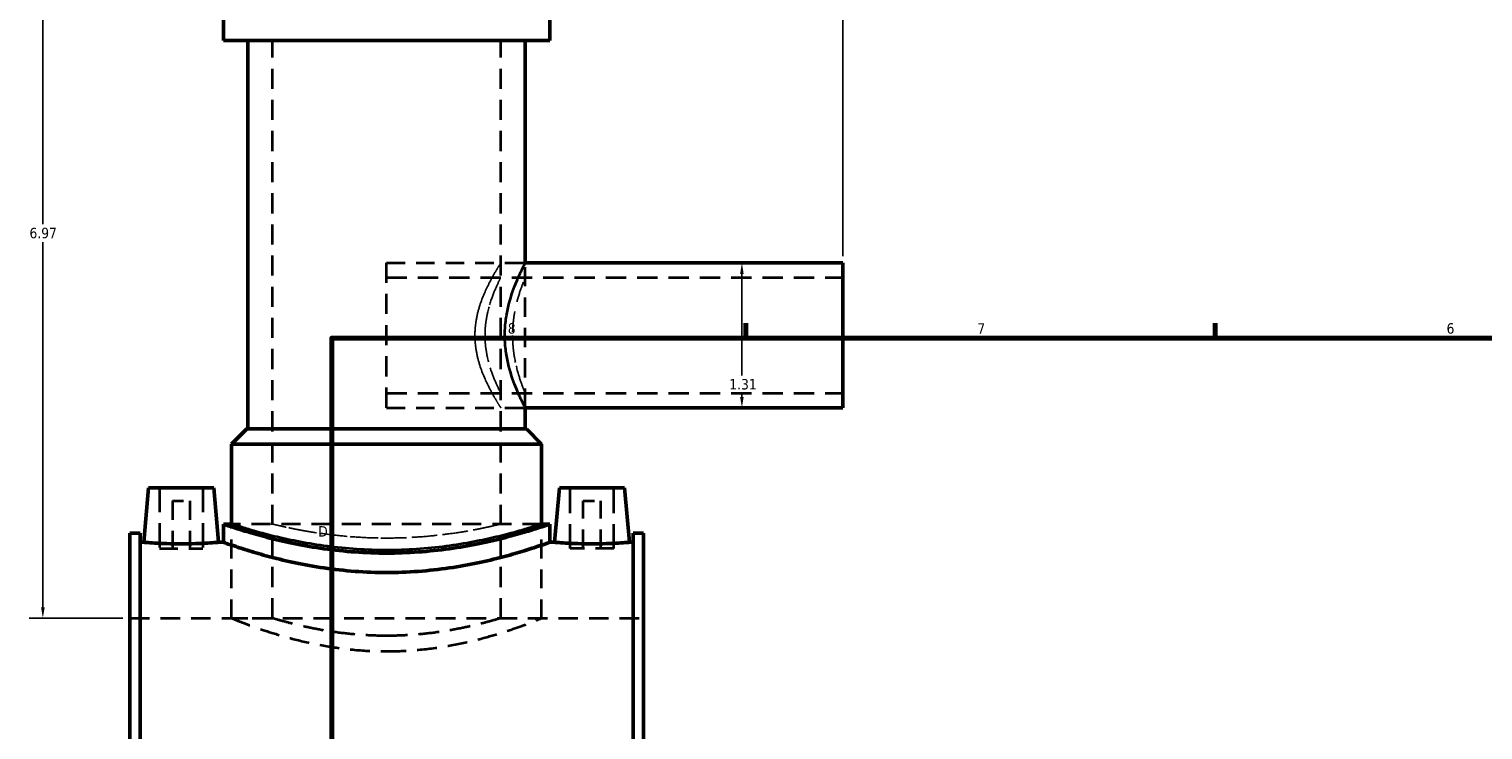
# Model space of a CAD drawing. Header units: inches. Extents: x -2.2 to 49.9, y -1.8 to 49.3.
# Tile 3 of 10: x -2.2 to 10.9, y 17.5 to 23.8. Entities that reach past the tile are written whole.
import ezdxf

# ---------------------------------------------------------------- set-up
doc = ezdxf.new("R2010")
doc.units = ezdxf.units.IN
doc.header["$MEASUREMENT"] = 0
doc.linetypes.add('DASHED', pattern=[0.2067, 0.1654, -0.0413])
for name, color, linetype, lineweight in [('Border (ANSI)', 7, 'Continuous', 70), ('Dimension (ANSI)', 7, 'Continuous', 25), ('Hidden (ANSI)', 7, 'DASHED', 35), ('Hidden Narrow (ANSI)', 7, 'DASHED', 25), ('Visible (ANSI)', 7, 'Continuous', 50), ('Visible Narrow (ANSI)', 7, 'Continuous', 35)]:
    doc.layers.add(name, color=color, linetype=linetype, lineweight=lineweight)
doc.styles.add('Note Text (ANSI)', font='tahoma.ttf')
doc.dimstyles.new('Default (ANSI)', dxfattribs={"dimtxt": 0.094488, "dimasz": 0.098425, "dimexe": 0.125, "dimexo": 0.0625, "dimgap": 0.031496, "dimtad": 0, "dimtih": 1, "dimtoh": 1, "dimrnd": 1e-08, "dimzin": 4, "dimdsep": 46, "dimtxsty": 'Note Text (ANSI)', "dimcen": 0.09, "dimdle": 0.393701, "dimclrd": 256, "dimclre": 256, "dimclrt": 5, "dimadec": 0, "dimazin": 1, "dimtfac": 1, "dimtofl": 0, "dimtmove": 0, "dimatfit": 3, "dimfxl": 1, "dimtolj": 1, "dimtzin": 4, "dimlwd": -1, "dimlwe": -1, "dimarcsym": 0})

# ---------------------------------------------------------------- blocks, each defined once
blk = doc.blocks.new('Borders Default Border')
at = {"layer": 'Border (ANSI)'}
for p, q in [((4.25, 21), (4.25, 21.134)), ((8.5, 21), (8.5, 21.134))]:
    blk.add_line(p, q, dxfattribs=at)
at = {"layer": 'Border (ANSI)', "flags": 128}
blk.add_lwpolyline([(0.5, 1), (0.5, 21), (33.5, 21), (33.5, 1), (0.5, 1)], dxfattribs=at)
at = {"layer": 'Border (ANSI)', "color": 5, "true_color": 0x0000ff, "char_height": 0.0945, "attachment_point": 7, "style": 'Note Text (ANSI)'}
for s, insert in [('8', (2.094, 21.038)), ('7', (6.346, 21.04)), ('6', (10.595, 21.038)), ('D', (0.378, 19.203))]:
    blk.add_mtext(s, dxfattribs=dict(at, insert=insert))
blk = doc.blocks.new('*D8')
at = {"layer": 'Defpoints', "color": 0, "transparency": 16777216}
for p in [(5.127, 25.911), (0.997, 25.434), (5.127, 21.68)]:
    blk.add_point(p, dxfattribs=at)
at = {"layer": 'Dimension (ANSI)', "transparency": 16777216}
for p, q in [((0.997, 25.497), (0.997, 26.036)), ((5.127, 21.742), (5.127, 26.036)), ((1.095, 25.911), (3.204, 25.911)), ((5.028, 25.911), (3.509, 25.911))]:
    blk.add_line(p, q, dxfattribs=at)
for points in [[(1.095, 25.927), (1.095, 25.894), (0.997, 25.911)], [(5.028, 25.927), (5.028, 25.894), (5.127, 25.911)]]:
    blk.add_solid(points, dxfattribs=at)
at = {"layer": 'Dimension (ANSI)', "color": 5, "transparency": 16777216, "insert": (3.236, 25.96), "char_height": 0.0945, "attachment_point": 1, "style": 'Note Text (ANSI)'}
blk.add_mtext('\\A1;4.13', dxfattribs=at)
blk = doc.blocks.new('*D9')
at = {"layer": 'Defpoints', "color": 0, "transparency": 16777216}
for p in [(4.214, 21.68), (4.214, 20.369), (4.214, 20.369)]:
    blk.add_point(p, dxfattribs=at)
at = {"layer": 'Dimension (ANSI)', "transparency": 16777216}
for p, q in [((4.214, 21.581), (4.214, 20.66)), ((4.214, 20.467), (4.214, 20.499))]:
    blk.add_line(p, q, dxfattribs=at)
for points in [[(4.198, 21.581), (4.23, 21.581), (4.214, 21.68)], [(4.198, 20.467), (4.23, 20.467), (4.214, 20.369)]]:
    blk.add_solid(points, dxfattribs=at)
at = {"layer": 'Dimension (ANSI)', "color": 5, "transparency": 16777216, "insert": (4.1, 20.629), "char_height": 0.0945, "attachment_point": 1, "style": 'Note Text (ANSI)'}
blk.add_mtext('\\A1;1.31', dxfattribs=at)
blk = doc.blocks.new('*D10')
at = {"layer": 'Defpoints', "color": 0, "transparency": 16777216}
for p in [(-2.116, 25.434), (0.473, 25.434), (-1.328, 18.464)]:
    blk.add_point(p, dxfattribs=at)
at = {"layer": 'Dimension (ANSI)', "transparency": 16777216}
for p, q in [((0.41, 25.434), (-2.241, 25.434)), ((-2.116, 25.336), (-2.116, 22.03)), ((-2.116, 18.563), (-2.116, 21.869)), ((-1.391, 18.464), (-2.241, 18.464))]:
    blk.add_line(p, q, dxfattribs=at)
for points in [[(-2.132, 25.336), (-2.099, 25.336), (-2.116, 25.434)], [(-2.132, 18.563), (-2.099, 18.563), (-2.116, 18.464)]]:
    blk.add_solid(points, dxfattribs=at)
at = {"layer": 'Dimension (ANSI)', "color": 5, "transparency": 16777216, "insert": (-2.237, 21.998), "char_height": 0.0945, "attachment_point": 1, "style": 'Note Text (ANSI)'}
blk.add_mtext('\\A1;6.97', dxfattribs=at)

msp = doc.modelspace()

# ---------------------------------------------------------------- linework, layer by layer
at = {"layer": 'Hidden (ANSI)', "ltscale": 1.099577}
for p, q in [((-0.0371, 18.4642), (-0.0371, 23.6917)), ((2.0308, 18.4642), (2.0308, 23.6917))]:
    msp.add_line(p, q, dxfattribs=at)
at = {"layer": 'Hidden (ANSI)', "ltscale": 1.107}
msp.add_line((0.9968, 20.3687), (0.9968, 21.6797), dxfattribs=at)
at = {"layer": 'Hidden (ANSI)', "ltscale": 1.012342}
for p, q in [((0.9968, 21.6797), (2.2523, 21.6797)), ((0.9968, 20.3687), (2.2523, 20.3687))]:
    msp.add_line(p, q, dxfattribs=at)
at = {"layer": 'Hidden (ANSI)', "ltscale": 1.057107}
msp.add_line((2.2523, 20.3687), (2.2523, 21.6797), dxfattribs=at)
at = {"layer": 'Hidden (ANSI)', "ltscale": 1.110036}
for p, q in [((0.9968, 21.5486), (5.1268, 21.5486)), ((0.9968, 20.4998), (5.1268, 20.4998))]:
    msp.add_line(p, q, dxfattribs=at)
at = {"layer": 'Hidden (ANSI)', "ltscale": 1.333288}
for p, q in [((-1.06, 19.6453), (-1.06, 19.0942)), ((-0.6663, 19.6453), (-0.6663, 19.0942)), ((2.66, 19.0942), (2.66, 19.6453)), ((3.0537, 19.0942), (3.0537, 19.6453))]:
    msp.add_line(p, q, dxfattribs=at)
at = {"layer": 'Hidden (ANSI)', "ltscale": 0.471064}
for p, q in [((-0.9419, 19.5272), (-0.7844, 19.5272)), ((2.7781, 19.5272), (2.9356, 19.5272))]:
    msp.add_line(p, q, dxfattribs=at)
at = {"layer": 'Hidden (ANSI)', "ltscale": 1.047583}
for p, q in [((-0.9419, 19.5272), (-0.9419, 19.0942)), ((-0.7844, 19.5272), (-0.7844, 19.0942)), ((2.7781, 19.0942), (2.7781, 19.5272)), ((2.9356, 19.0942), (2.9356, 19.5272))]:
    msp.add_line(p, q, dxfattribs=at)
at = {"layer": 'Hidden (ANSI)', "ltscale": 1.044407}
msp.add_line((2.4, 19.3161), (-0.4064, 19.3161), dxfattribs=at)
at = {"layer": 'Hidden (ANSI)', "ltscale": 1.030346}
for p, q in [((-0.4064, 18.4642), (-0.4064, 19.3161)), ((2.4, 18.4642), (2.4, 19.3161))]:
    msp.add_line(p, q, dxfattribs=at)
at = {"layer": 'Hidden (ANSI)', "ltscale": 0.997297}
for p, q in [((-1.06, 19.0942), (-0.6663, 19.0942)), ((3.0537, 19.0942), (2.66, 19.0942))]:
    msp.add_line(p, q, dxfattribs=at)
at = {"layer": 'Hidden (ANSI)', "ltscale": 1.071256}
msp.add_line((-1.3282, 18.4642), (3.3218, 18.4642), dxfattribs=at)
at = {"layer": 'Hidden (ANSI)', "ltscale": 0.893243}
for p, q in [((-0.4064, 18.4642), (-0.0371, 18.4642)), ((2.0308, 18.4642), (2.4, 18.4642))]:
    msp.add_line(p, q, dxfattribs=at)
at = {"layer": 'Hidden (ANSI)', "ltscale": 1.078405}
for points, knots in [([(-0.4064, 18.4642), (-0.4064, 18.4642), (-0.3977, 18.4607), (-0.3617, 18.4462), (-0.3343, 18.4353), (-0.2624, 18.4078), (-0.2178, 18.3913), (-0.1151, 18.3555), (-0.0571, 18.3364), (0.0664, 18.2992), (0.1361, 18.2797), (0.2883, 18.2428), (0.3707, 18.2253), (0.5432, 18.1961), (0.6334, 18.1842), (0.8156, 18.1685), (0.9075, 18.1646), (0.9968, 18.1646)], [16.3203445, 16.3203445, 16.3203445, 16.3203445, 16.9999817, 16.9999817, 17.679619, 17.679619, 18.3592563, 18.3592563, 19.0388936, 19.0388936, 19.719285, 19.719285, 20.3996764, 20.3996764, 21.0800679, 21.0800679, 21.7604593, 21.7604593, 21.7604593, 21.7604593]), ([(0.9968, 18.1646), (1.0861, 18.1646), (1.1781, 18.1685), (1.3602, 18.1842), (1.4505, 18.1961), (1.6229, 18.2253), (1.7054, 18.2428), (1.8575, 18.2797), (1.9273, 18.2992), (2.0507, 18.3364), (2.1088, 18.3555), (2.2115, 18.3913), (2.2561, 18.4078), (2.328, 18.4353), (2.3554, 18.4462), (2.3914, 18.4607), (2.4, 18.4642), (2.4, 18.4642)], [0, 0, 0, 0, 0.6803914, 0.6803914, 1.3607829, 1.3607829, 2.0411743, 2.0411743, 2.7215657, 2.7215657, 3.401203, 3.401203, 4.0808403, 4.0808403, 4.7604776, 4.7604776, 5.4401148, 5.4401148, 5.4401148, 5.4401148])]:
    msp.add_open_spline(points, degree=3, knots=knots, dxfattribs=at)
at = {"layer": 'Hidden (ANSI)', "ltscale": 1.129104}
for points, knots in [([(0.9968, 18.3049), (0.9315, 18.3049), (0.864, 18.3069), (0.7301, 18.3151), (0.6637, 18.3212), (0.5364, 18.3365), (0.4755, 18.3457), (0.363, 18.3652), (0.3114, 18.3756), (0.2201, 18.3955), (0.1771, 18.4057), (0.1014, 18.4249), (0.0685, 18.4338), (0.0156, 18.4486), (-0.0045, 18.4545), (-0.0308, 18.4623), (-0.0371, 18.4642), (-0.0371, 18.4642)], [0, 0, 0, 0, 0.498058, 0.498058, 0.996116, 0.996116, 1.494174, 1.494174, 1.9922321, 1.9922321, 2.4901396, 2.4901396, 2.9880472, 2.9880472, 3.4859547, 3.4859547, 3.9838623, 3.9838623, 3.9838623, 3.9838623]), ([(2.0308, 18.4642), (2.0308, 18.4642), (2.0245, 18.4623), (1.9981, 18.4545), (1.9781, 18.4486), (1.9252, 18.4338), (1.8923, 18.4249), (1.8165, 18.4057), (1.7736, 18.3955), (1.6823, 18.3756), (1.6306, 18.3652), (1.5181, 18.3457), (1.4572, 18.3365), (1.33, 18.3212), (1.2636, 18.3151), (1.1296, 18.3069), (1.0622, 18.3049), (0.9968, 18.3049)], [11.9515869, 11.9515869, 11.9515869, 11.9515869, 12.4494945, 12.4494945, 12.947402, 12.947402, 13.4453096, 13.4453096, 13.9432172, 13.9432172, 14.4412752, 14.4412752, 14.9393332, 14.9393332, 15.4373912, 15.4373912, 15.9354492, 15.9354492, 15.9354492, 15.9354492])]:
    msp.add_open_spline(points, degree=3, knots=knots, dxfattribs=at)
at = {"layer": 'Hidden Narrow (ANSI)', "ltscale": 1.081448}
msp.add_open_spline([(1.7964, 21.0242), (1.7964, 21.0671), (1.8, 21.1107), (1.8137, 21.1964), (1.8238, 21.2385), (1.8602, 21.3587), (1.8924, 21.4307), (1.9353, 21.5161), (1.9497, 21.5429), (1.9765, 21.5906), (1.9888, 21.6114), (2.0092, 21.6453), (2.0173, 21.6583), (2.0281, 21.6755), (2.0308, 21.6797), (2.0308, 21.6797), (2.0281, 21.6755), (2.0173, 21.6583), (2.0092, 21.6453), (1.9888, 21.6114), (1.9765, 21.5906), (1.9497, 21.5429), (1.9353, 21.5161), (1.8924, 21.4307), (1.8602, 21.3587), (1.8238, 21.2385), (1.8137, 21.1964), (1.8, 21.1107), (1.7964, 21.0671), (1.7964, 20.9814), (1.8, 20.9378), (1.8137, 20.852), (1.8238, 20.8099), (1.8602, 20.6898), (1.8924, 20.6178), (1.9353, 20.5324), (1.9497, 20.5056), (1.9765, 20.4579), (1.9888, 20.437), (2.0092, 20.4031), (2.0173, 20.3901), (2.0281, 20.3729), (2.0308, 20.3687), (2.0308, 20.3687), (2.0281, 20.3729), (2.0173, 20.3901), (2.0092, 20.4031), (1.9888, 20.437), (1.9765, 20.4579), (1.9497, 20.5056), (1.9353, 20.5324), (1.8924, 20.6178), (1.8602, 20.6898), (1.8238, 20.8099), (1.8137, 20.852), (1.8, 20.9378), (1.7964, 20.9814), (1.7964, 21.0242)], degree=3, knots=[0, 0, 0, 0, 0.326399, 0.326399, 0.652798, 0.652798, 1.305596, 1.305596, 1.6292228, 1.6292228, 1.9528497, 1.9528497, 2.2764766, 2.2764766, 2.6001035, 2.6001035, 2.9237304, 2.9237304, 3.2473573, 3.2473573, 3.5709842, 3.5709842, 3.8946111, 3.8946111, 4.547409, 4.547409, 4.873808, 4.873808, 5.200207, 5.200207, 5.526606, 5.526606, 5.853005, 5.853005, 6.505803, 6.505803, 6.8294299, 6.8294299, 7.1530568, 7.1530568, 7.4766836, 7.4766836, 7.8003105, 7.8003105, 8.1239374, 8.1239374, 8.4475643, 8.4475643, 8.7711912, 8.7711912, 9.0948181, 9.0948181, 9.7476161, 9.7476161, 10.0740151, 10.0740151, 10.400414, 10.400414, 10.400414, 10.400414], dxfattribs=at)
at = {"layer": 'Hidden Narrow (ANSI)', "ltscale": 1.015753}
for points, knots in [([(2.2523, 21.6797), (2.2523, 21.6797), (2.2502, 21.6756), (2.2414, 21.6586), (2.2348, 21.6458), (2.2183, 21.612), (2.2083, 21.5912), (2.1866, 21.5433), (2.175, 21.5163), (2.1408, 21.4304), (2.1156, 21.3578), (2.0879, 21.2372), (2.0803, 21.195), (2.0702, 21.1096), (2.0676, 21.0664), (2.0676, 21.0242)], [7.6964087, 7.6964087, 7.6964087, 7.6964087, 8.0165581, 8.0165581, 8.3367075, 8.3367075, 8.6568569, 8.6568569, 8.9770063, 8.9770063, 9.6194423, 9.6194423, 9.9406603, 9.9406603, 10.2618783, 10.2618783, 10.2618783, 10.2618783]), ([(2.0676, 21.0242), (2.0676, 20.9821), (2.0702, 20.9388), (2.0803, 20.8534), (2.0879, 20.8113), (2.1156, 20.6907), (2.1408, 20.6181), (2.175, 20.5321), (2.1866, 20.5051), (2.2083, 20.4573), (2.2183, 20.4364), (2.2348, 20.4027), (2.2414, 20.3898), (2.2502, 20.3728), (2.2523, 20.3687), (2.2523, 20.3687)], [0, 0, 0, 0, 0.321218, 0.321218, 0.642436, 0.642436, 1.284872, 1.284872, 1.6050214, 1.6050214, 1.9251708, 1.9251708, 2.2453202, 2.2453202, 2.5654696, 2.5654696, 2.5654696, 2.5654696])]:
    msp.add_open_spline(points, degree=3, knots=knots, dxfattribs=at)
at = {"layer": 'Hidden Narrow (ANSI)', "ltscale": 1.082095}
msp.add_open_spline([(1.8879, 21.0242), (1.8879, 20.9906), (1.8899, 20.956), (1.8977, 20.8877), (1.9035, 20.854), (1.9249, 20.7575), (1.9443, 20.6994), (1.9796, 20.6076), (1.9979, 20.5674), (2.0172, 20.527), (2.0223, 20.5167), (2.0291, 20.5031), (2.0308, 20.4998), (2.0308, 20.4998), (2.0291, 20.5031), (2.0223, 20.5167), (2.0172, 20.527), (1.9979, 20.5674), (1.9796, 20.6076), (1.9443, 20.6994), (1.9249, 20.7575), (1.9035, 20.854), (1.8977, 20.8877), (1.8899, 20.956), (1.8879, 20.9906), (1.8879, 21.0579), (1.8899, 21.0925), (1.8977, 21.1607), (1.9035, 21.1945), (1.9249, 21.291), (1.9443, 21.3491), (1.9796, 21.4409), (1.9979, 21.4811), (2.0172, 21.5215), (2.0223, 21.5318), (2.0291, 21.5454), (2.0308, 21.5486), (2.0308, 21.5486), (2.0291, 21.5454), (2.0223, 21.5318), (2.0172, 21.5215), (1.9979, 21.4811), (1.9796, 21.4409), (1.9443, 21.3491), (1.9249, 21.291), (1.9035, 21.1945), (1.8977, 21.1607), (1.8899, 21.0925), (1.8879, 21.0579), (1.8879, 21.0242)], degree=3, knots=[0, 0, 0, 0, 0.2565497, 0.2565497, 0.5130994, 0.5130994, 1.0261987, 1.0261987, 1.5378048, 1.5378048, 1.7936079, 1.7936079, 2.0494109, 2.0494109, 2.3052139, 2.3052139, 2.561017, 2.561017, 3.0726231, 3.0726231, 3.5857224, 3.5857224, 3.8422721, 3.8422721, 4.0988218, 4.0988218, 4.3553715, 4.3553715, 4.6119212, 4.6119212, 5.1250206, 5.1250206, 5.6366266, 5.6366266, 5.8924297, 5.8924297, 6.1482327, 6.1482327, 6.4040358, 6.4040358, 6.6598388, 6.6598388, 7.1714449, 7.1714449, 7.6845442, 7.6845442, 7.9410939, 7.9410939, 8.1976436, 8.1976436, 8.1976436, 8.1976436], dxfattribs=at)
at = {"layer": 'Hidden Narrow (ANSI)', "ltscale": 1.075255}
msp.add_open_spline([(2.1376, 21.0242), (2.1376, 21.0576), (2.1391, 21.092), (2.1451, 21.1601), (2.1497, 21.1938), (2.1665, 21.2905), (2.1821, 21.3489), (2.2106, 21.4411), (2.2255, 21.4814), (2.2413, 21.5217), (2.2454, 21.5319), (2.251, 21.5454), (2.2523, 21.5486), (2.2523, 21.5486), (2.251, 21.5454), (2.2454, 21.5319), (2.2413, 21.5217), (2.2255, 21.4814), (2.2106, 21.4411), (2.1821, 21.3489), (2.1665, 21.2905), (2.1497, 21.1938), (2.1451, 21.1601), (2.1391, 21.092), (2.1376, 21.0576), (2.1376, 20.9908), (2.1391, 20.9565), (2.1451, 20.8884), (2.1497, 20.8546), (2.1665, 20.758), (2.1821, 20.6996), (2.2106, 20.6073), (2.2255, 20.5671), (2.2413, 20.5268), (2.2454, 20.5165), (2.251, 20.5031), (2.2523, 20.4998), (2.2523, 20.4998), (2.251, 20.5031), (2.2454, 20.5165), (2.2413, 20.5268), (2.2255, 20.5671), (2.2106, 20.6073), (2.1821, 20.6996), (2.1665, 20.758), (2.1497, 20.8546), (2.1451, 20.8884), (2.1391, 20.9565), (2.1376, 20.9908), (2.1376, 21.0242)], degree=3, knots=[0, 0, 0, 0, 0.2544536, 0.2544536, 0.5089071, 0.5089071, 1.0178143, 1.0178143, 1.5260998, 1.5260998, 1.7802426, 1.7802426, 2.0343854, 2.0343854, 2.2885281, 2.2885281, 2.5426709, 2.5426709, 3.0509565, 3.0509565, 3.5598636, 3.5598636, 3.8143172, 3.8143172, 4.0687707, 4.0687707, 4.3232243, 4.3232243, 4.5776779, 4.5776779, 5.086585, 5.086585, 5.5948705, 5.5948705, 5.8490133, 5.8490133, 6.1031561, 6.1031561, 6.3572989, 6.3572989, 6.6114416, 6.6114416, 7.1197272, 7.1197272, 7.6286343, 7.6286343, 7.8830879, 7.8830879, 8.1375415, 8.1375415, 8.1375415, 8.1375415], dxfattribs=at)
at = {"layer": 'Hidden Narrow (ANSI)', "ltscale": 1.073859}
for points, knots in [([(-0.4064, 19.3161), (-0.4064, 19.3161), (-0.3978, 19.3133), (-0.362, 19.3018), (-0.3347, 19.2931), (-0.2629, 19.2712), (-0.2183, 19.258), (-0.1155, 19.2296), (-0.0573, 19.2144), (0.0665, 19.185), (0.1365, 19.1696), (0.2891, 19.1406), (0.3717, 19.127), (0.5443, 19.1043), (0.6345, 19.0951), (0.8164, 19.083), (0.908, 19.08), (0.9968, 19.08)], [16.24106, 16.24106, 16.24106, 16.24106, 16.9176254, 16.9176254, 17.5941909, 17.5941909, 18.2707564, 18.2707564, 18.9473218, 18.9473218, 19.624178, 19.624178, 20.3010342, 20.3010342, 20.9778904, 20.9778904, 21.6547466, 21.6547466, 21.6547466, 21.6547466]), ([(0.9968, 19.08), (1.0857, 19.08), (1.1773, 19.083), (1.3591, 19.0951), (1.4493, 19.1043), (1.622, 19.127), (1.7045, 19.1406), (1.8571, 19.1696), (1.9271, 19.185), (2.051, 19.2144), (2.1092, 19.2296), (2.212, 19.258), (2.2566, 19.2712), (2.3284, 19.2931), (2.3556, 19.3018), (2.3915, 19.3133), (2.4, 19.3161), (2.4, 19.3161)], [0, 0, 0, 0, 0.6768562, 0.6768562, 1.3537124, 1.3537124, 2.0305686, 2.0305686, 2.7074248, 2.7074248, 3.3839902, 3.3839902, 4.0605557, 4.0605557, 4.7371212, 4.7371212, 5.4136867, 5.4136867, 5.4136867, 5.4136867])]:
    msp.add_open_spline(points, degree=3, knots=knots, dxfattribs=at)
at = {"layer": 'Hidden Narrow (ANSI)', "ltscale": 1.087814}
msp.add_open_spline([(0.9968, 19.1896), (0.9316, 19.1896), (0.8643, 19.1911), (0.7305, 19.1975), (0.6641, 19.2024), (0.5368, 19.2144), (0.4758, 19.2217), (0.3632, 19.2372), (0.3115, 19.2454), (0.22, 19.2612), (0.177, 19.2694), (0.1012, 19.2847), (0.0683, 19.2918), (0.0155, 19.3037), (-0.0046, 19.3084), (-0.0309, 19.3146), (-0.0371, 19.3161), (-0.0371, 19.3161), (-0.0309, 19.3146), (-0.0046, 19.3084), (0.0155, 19.3037), (0.0683, 19.2918), (0.1012, 19.2847), (0.177, 19.2694), (0.22, 19.2612), (0.3115, 19.2454), (0.3632, 19.2372), (0.4758, 19.2217), (0.5368, 19.2144), (0.6641, 19.2024), (0.7305, 19.1975), (0.8643, 19.1911), (0.9316, 19.1896), (1.062, 19.1896), (1.1294, 19.1911), (1.2631, 19.1975), (1.3296, 19.2024), (1.4569, 19.2144), (1.5178, 19.2217), (1.6305, 19.2372), (1.6822, 19.2454), (1.7737, 19.2612), (1.8167, 19.2694), (1.8925, 19.2847), (1.9254, 19.2918), (1.9782, 19.3037), (1.9982, 19.3084), (2.0245, 19.3146), (2.0308, 19.3161), (2.0308, 19.3161), (2.0245, 19.3146), (1.9982, 19.3084), (1.9782, 19.3037), (1.9254, 19.2918), (1.8925, 19.2847), (1.8167, 19.2694), (1.7737, 19.2612), (1.6822, 19.2454), (1.6305, 19.2372), (1.5178, 19.2217), (1.4569, 19.2144), (1.3296, 19.2024), (1.2631, 19.1975), (1.1294, 19.1911), (1.062, 19.1896), (0.9968, 19.1896)], degree=3, knots=[0, 0, 0, 0, 0.4967779, 0.4967779, 0.9935557, 0.9935557, 1.4903336, 1.4903336, 1.9871114, 1.9871114, 2.4838294, 2.4838294, 2.9805473, 2.9805473, 3.4772653, 3.4772653, 3.9739832, 3.9739832, 4.4707011, 4.4707011, 4.9674191, 4.9674191, 5.464137, 5.464137, 5.960855, 5.960855, 6.4576328, 6.4576328, 6.9544107, 6.9544107, 7.4511885, 7.4511885, 7.9479664, 7.9479664, 8.4447442, 8.4447442, 8.9415221, 8.9415221, 9.4383, 9.4383, 9.9350778, 9.9350778, 10.4317958, 10.4317958, 10.9285137, 10.9285137, 11.4252316, 11.4252316, 11.9219496, 11.9219496, 12.4186675, 12.4186675, 12.9153855, 12.9153855, 13.4121034, 13.4121034, 13.9088213, 13.9088213, 14.4055992, 14.4055992, 14.9023771, 14.9023771, 15.3991549, 15.3991549, 15.8959328, 15.8959328, 15.8959328, 15.8959328], dxfattribs=at)
at = {"layer": 'Visible (ANSI)'}
for p, q in [((-0.4802, 23.6917), (-0.4802, 23.9008)), ((2.4739, 23.6917), (2.4739, 23.9008)), ((2.4739, 23.6917), (-0.4802, 23.6917)), ((-0.2587, 20.1783), (-0.2587, 23.6917)), ((2.2523, 21.6797), (2.2523, 23.6917)), ((2.2523, 21.6797), (5.1268, 21.6797)), ((5.1268, 20.3687), (5.1268, 21.6797)), ((2.2523, 20.1783), (2.2523, 20.3687)), ((2.2523, 20.3687), (5.1268, 20.3687)), ((-0.269, 20.1783), (-0.4064, 20.0409)), ((-0.269, 20.1783), (2.2626, 20.1783)), ((2.2626, 20.1783), (2.4, 20.0409)), ((2.4, 20.0409), (-0.4064, 20.0409)), ((-0.4064, 19.3161), (-0.4064, 20.0409)), ((2.4, 19.3161), (2.4, 20.0409)), ((-1.1584, 19.6453), (-1.2017, 19.1512)), ((-1.1584, 19.6453), (-0.5679, 19.6453)), ((-0.5679, 19.6453), (-0.5247, 19.1512)), ((2.5616, 19.6453), (2.5183, 19.1512)), ((3.1521, 19.6453), (2.5616, 19.6453)), ((3.1521, 19.6453), (3.1953, 19.1512)), ((-1.3282, 15.888), (-1.3282, 19.2337)), ((-1.2352, 19.2337), (-1.3282, 19.2337)), ((-1.2352, 19.2337), (-1.2352, 15.888)), ((-0.4802, 19.3161), (-0.4802, 19.1512)), ((-0.4064, 19.3161), (-0.4802, 19.3161)), ((2.4739, 19.3161), (2.4, 19.3161)), ((2.4739, 19.3161), (2.4739, 19.1512)), ((3.2288, 19.2337), (3.2288, 15.888)), ((3.3218, 19.2337), (3.2288, 19.2337)), ((3.3218, 15.888), (3.3218, 19.2337)), ((-1.2352, 19.1512), (-1.2017, 19.1512)), ((-0.5247, 19.1512), (-0.4802, 19.1512)), ((2.4739, 19.1512), (2.5183, 19.1512)), ((3.1953, 19.1512), (3.2288, 19.1512))]:
    msp.add_line(p, q, dxfattribs=at)
for points, knots in [([(0.9968, 19.0536), (0.9032, 19.0536), (0.8067, 19.057), (0.6153, 19.0705), (0.5203, 19.0807), (0.3386, 19.1061), (0.2517, 19.1213), (0.0912, 19.1535), (0.0175, 19.1706), (-0.1127, 19.2033), (-0.174, 19.2202), (-0.2822, 19.2517), (-0.3291, 19.2663), (-0.4047, 19.2905), (-0.4334, 19.3002), (-0.4712, 19.313), (-0.4802, 19.3161), (-0.4802, 19.3161)], [0, 0, 0, 0, 0.7131734, 0.7131734, 1.4263468, 1.4263468, 2.1395202, 2.1395202, 2.8526936, 2.8526936, 3.5654864, 3.5654864, 4.2782793, 4.2782793, 4.9910722, 4.9910722, 5.703865, 5.703865, 5.703865, 5.703865]), ([(2.4739, 19.3161), (2.4739, 19.3161), (2.4649, 19.313), (2.4271, 19.3002), (2.3984, 19.2905), (2.3228, 19.2663), (2.2758, 19.2517), (2.1676, 19.2202), (2.1064, 19.2033), (1.9761, 19.1706), (1.9025, 19.1535), (1.742, 19.1213), (1.6551, 19.1061), (1.4734, 19.0807), (1.3784, 19.0705), (1.1869, 19.057), (1.0904, 19.0536), (0.9968, 19.0536)], [-5.703865, -5.703865, -5.703865, -5.703865, -4.9910722, -4.9910722, -4.2782793, -4.2782793, -3.5654864, -3.5654864, -2.8526936, -2.8526936, -2.1395202, -2.1395202, -1.4263468, -1.4263468, -0.7131734, -0.7131734, 0, 0, 0, 0]), ([(-0.5247, 19.1512), (-0.5247, 19.1512), (-0.5331, 19.1505), (-0.5676, 19.1479), (-0.5936, 19.146), (-0.6536, 19.1425), (-0.6916, 19.1406), (-0.7751, 19.138), (-0.8205, 19.1372), (-0.9058, 19.1372), (-0.9512, 19.138), (-1.0347, 19.1406), (-1.0728, 19.1425), (-1.1328, 19.146), (-1.1588, 19.1479), (-1.1932, 19.1505), (-1.2017, 19.1512), (-1.2017, 19.1512)], [1.29848, 1.29848, 1.29848, 1.29848, 1.6229653, 1.6229653, 1.9474506, 1.9474506, 2.2722053, 2.2722053, 2.59696, 2.59696, 2.9217148, 2.9217148, 3.2464695, 3.2464695, 3.5709548, 3.5709548, 3.8954401, 3.8954401, 3.8954401, 3.8954401]), ([(2.4739, 19.1512), (2.4739, 19.1512), (2.4649, 19.148), (2.4271, 19.1347), (2.3983, 19.1246), (2.3227, 19.0993), (2.2757, 19.0841), (2.1676, 19.0513), (2.1064, 19.0338), (1.9761, 18.9997), (1.9026, 18.9819), (1.7421, 18.9482), (1.6552, 18.9324), (1.4736, 18.9059), (1.3786, 18.8952), (1.1871, 18.881), (1.0905, 18.8775), (0.9032, 18.8775), (0.8066, 18.881), (0.6151, 18.8952), (0.5201, 18.9059), (0.3384, 18.9324), (0.2516, 18.9482), (0.0911, 18.9819), (0.0175, 18.9997), (-0.1127, 19.0338), (-0.1739, 19.0513), (-0.2821, 19.0841), (-0.329, 19.0993), (-0.4047, 19.1246), (-0.4334, 19.1347), (-0.4712, 19.148), (-0.4802, 19.1512), (-0.4802, 19.1512)], [5.7083082, 5.7083082, 5.7083082, 5.7083082, 6.4216217, 6.4216217, 7.1349352, 7.1349352, 7.8482488, 7.8482488, 8.5615623, 8.5615623, 9.2753258, 9.2753258, 9.9890893, 9.9890893, 10.7028528, 10.7028528, 11.4166163, 11.4166163, 12.1303798, 12.1303798, 12.8441433, 12.8441433, 13.5579069, 13.5579069, 14.2716704, 14.2716704, 14.9849839, 14.9849839, 15.6982974, 15.6982974, 16.411611, 16.411611, 17.1249245, 17.1249245, 17.1249245, 17.1249245]), ([(3.1953, 19.1512), (3.1953, 19.1512), (3.1869, 19.1505), (3.1524, 19.1479), (3.1264, 19.146), (3.0664, 19.1425), (3.0284, 19.1406), (2.9449, 19.138), (2.8995, 19.1372), (2.8568, 19.1372), (2.8142, 19.1372), (2.7688, 19.138), (2.6853, 19.1406), (2.6472, 19.1425), (2.5872, 19.146), (2.5612, 19.1479), (2.5268, 19.1505), (2.5183, 19.1512), (2.5183, 19.1512)], [3.8954401, 3.8954401, 3.8954401, 3.8954401, 4.2199253, 4.2199253, 4.5444106, 4.5444106, 4.8691653, 4.8691653, 5.1939201, 5.1939201, 5.1939201, 5.5186748, 5.5186748, 5.8434296, 5.8434296, 6.1679148, 6.1679148, 6.4924001, 6.4924001, 6.4924001, 6.4924001])]:
    msp.add_open_spline(points, degree=3, knots=knots, dxfattribs=at)
at = {"layer": 'Visible Narrow (ANSI)'}
for points, knots in [([(2.2523, 20.3687), (2.2523, 20.3687), (2.2502, 20.3728), (2.2414, 20.3898), (2.2348, 20.4027), (2.2183, 20.4364), (2.2083, 20.4573), (2.1866, 20.5051), (2.175, 20.5321), (2.1408, 20.6181), (2.1156, 20.6907), (2.0879, 20.8113), (2.0803, 20.8534), (2.0702, 20.9388), (2.0676, 20.9821), (2.0676, 21.0664), (2.0702, 21.1096), (2.0803, 21.195), (2.0879, 21.2372), (2.1156, 21.3578), (2.1408, 21.4304), (2.175, 21.5163), (2.1866, 21.5433), (2.2083, 21.5912), (2.2183, 21.612), (2.2348, 21.6458), (2.2414, 21.6586), (2.2502, 21.6756), (2.2523, 21.6797), (2.2523, 21.6797)], [2.5654696, 2.5654696, 2.5654696, 2.5654696, 2.885619, 2.885619, 3.2057684, 3.2057684, 3.5259178, 3.5259178, 3.8460672, 3.8460672, 4.4885032, 4.4885032, 4.8097212, 4.8097212, 5.1309392, 5.1309392, 5.4521571, 5.4521571, 5.7733751, 5.7733751, 6.4158111, 6.4158111, 6.7359605, 6.7359605, 7.0561099, 7.0561099, 7.3762593, 7.3762593, 7.6964087, 7.6964087, 7.6964087, 7.6964087]), ([(2.4, 19.3161), (2.4, 19.3161), (2.3915, 19.3133), (2.3556, 19.3018), (2.3284, 19.2931), (2.2566, 19.2712), (2.212, 19.258), (2.1092, 19.2296), (2.051, 19.2144), (1.9271, 19.185), (1.8571, 19.1696), (1.7045, 19.1406), (1.622, 19.127), (1.4493, 19.1043), (1.3591, 19.0951), (1.1773, 19.083), (1.0857, 19.08), (0.908, 19.08), (0.8164, 19.083), (0.6345, 19.0951), (0.5443, 19.1043), (0.3717, 19.127), (0.2891, 19.1406), (0.1365, 19.1696), (0.0665, 19.185), (-0.0573, 19.2144), (-0.1155, 19.2296), (-0.2183, 19.258), (-0.2629, 19.2712), (-0.3347, 19.2931), (-0.362, 19.3018), (-0.3978, 19.3133), (-0.4064, 19.3161), (-0.4064, 19.3161)], [5.4136867, 5.4136867, 5.4136867, 5.4136867, 6.0902521, 6.0902521, 6.7668176, 6.7668176, 7.4433831, 7.4433831, 8.1199485, 8.1199485, 8.7968047, 8.7968047, 9.4736609, 9.4736609, 10.1505171, 10.1505171, 10.8273733, 10.8273733, 11.5042295, 11.5042295, 12.1810857, 12.1810857, 12.8579419, 12.8579419, 13.5347981, 13.5347981, 14.2113635, 14.2113635, 14.887929, 14.887929, 15.5644945, 15.5644945, 16.24106, 16.24106, 16.24106, 16.24106])]:
    msp.add_open_spline(points, degree=3, knots=knots, dxfattribs=at)

# ---------------------------------------------------------------- block references
msp.add_blockref('Borders Default Border', (0, 0))

# ---------------------------------------------------------------- dimensions: what is measured, and where the dimension line sits
at = {"layer": 'Dimension (ANSI)'}
for base, p1, p2, angle, override, picture, middle in [((5.1268, 25.9106), (0.9968, 25.4342), (5.1268, 21.6797), 180, {"dimgap": 0.031496, "dimtih": 0, "dimtoh": 0, "dimdec": 2, "dimtol": 0, "dimlim": 0, "dimtp": 0, "dimtm": 0, "dimtdec": 2, "dimatfit": 1}, '*D8', (3.3568, 25.9106)), ((-2.1156, 25.4342), (-1.3282, 18.4642), (0.4727, 25.4342), 270, {"dimgap": 0.031496, "dimdec": 2, "dimtol": 0, "dimlim": 0, "dimtp": 0, "dimtm": 0, "dimtdec": 2, "dimatfit": 1}, '*D10', (-2.1156, 21.9492)), ((4.2139, 20.3687), (4.2139, 21.6797), (4.2139, 20.3687), 270, {"dimgap": 0.031496, "dimdec": 2, "dimse1": 1, "dimse2": 1, "dimtol": 0, "dimlim": 0, "dimtp": 0, "dimtm": 0, "dimtdec": 2, "dimatfit": 1}, '*D9', (4.2139, 20.5794))]:
    dim = msp.add_linear_dim(base=base, p1=p1, p2=p2, angle=angle, dimstyle='Default (ANSI)', override=override, dxfattribs=at)
    dim.commit()
    dim.dimension.update_dxf_attribs({"geometry": picture, "text_midpoint": middle, "dimtype": 160})

doc.saveas('drawing.dxf')
